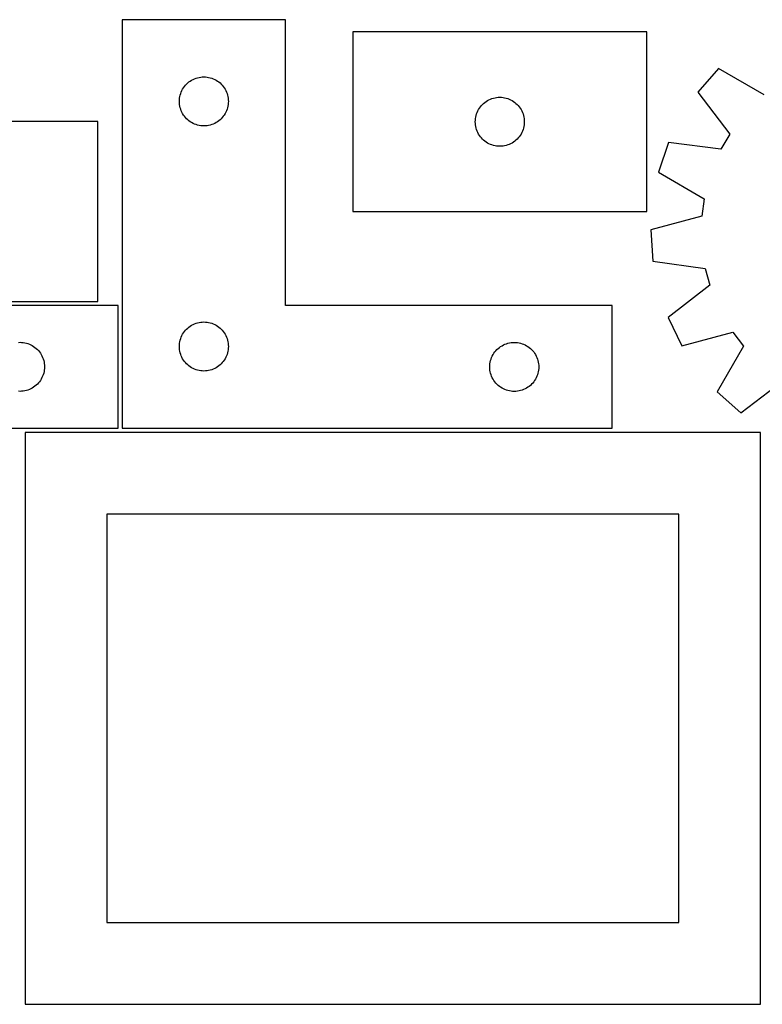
# Model space of a CAD drawing. Header units: millimetres. Extents: x 7 to 1243, y 7 to 2493.
# Tile 13 of 14: x 820 to 1092, y 2124 to 2486. Entities that reach past the tile are written whole.
import ezdxf

# ---------------------------------------------------------------- set-up
doc = ezdxf.new("R2010")
doc.units = ezdxf.units.MM
doc.layers.add('CUT', color=7, linetype='CONTINUOUS', true_color=0x000000)

msp = doc.modelspace()

# ---------------------------------------------------------------- linework, layer by layer
at = {"layer": 'CUT'}
for p, q in [((917.333983, 2485.694611), (857.333983, 2485.694611)), ((857.333983, 2485.694611), (857.333983, 2335.694611)), ((917.333983, 2380.694611), (917.333983, 2485.694611)), ((1050.030881, 2481.207066), (942.030881, 2481.207066)), ((942.030881, 2481.207066), (942.030881, 2415.207066)), ((1050.030881, 2415.207066), (1050.030881, 2481.207066)), ((1076.345895, 2467.784932), (1068.7361, 2459.114494)), ((1093.155821, 2458.148085), (1076.345895, 2467.784932)), ((880.970022, 2462.058572), (881.399871, 2462.46117)), ((881.399871, 2462.46117), (881.855131, 2462.834791)), ((881.855131, 2462.834791), (882.333851, 2463.177838)), ((882.333851, 2463.177838), (882.833983, 2463.48884)), ((882.833983, 2463.48884), (883.353385, 2463.766466)), ((883.353385, 2463.766466), (883.889833, 2464.009527)), ((883.889833, 2464.009527), (884.441028, 2464.216983)), ((884.441028, 2464.216983), (885.004612, 2464.387944)), ((885.004612, 2464.387944), (885.578171, 2464.521679)), ((885.578171, 2464.521679), (886.159248, 2464.617615)), ((886.159248, 2464.617615), (886.745355, 2464.675342)), ((886.745355, 2464.675342), (887.333983, 2464.694611)), ((887.333983, 2464.694611), (887.922612, 2464.675342)), ((887.922612, 2464.675342), (888.508719, 2464.617615)), ((888.508719, 2464.617615), (889.089796, 2464.521679)), ((889.089796, 2464.521679), (889.663355, 2464.387944)), ((889.663355, 2464.387944), (890.226939, 2464.216983)), ((890.226939, 2464.216983), (890.778134, 2464.009527)), ((890.778134, 2464.009527), (891.314582, 2463.766466)), ((891.314582, 2463.766466), (891.833983, 2463.48884)), ((891.833983, 2463.48884), (892.334116, 2463.177838)), ((892.334116, 2463.177838), (892.812836, 2462.834791)), ((892.812836, 2462.834791), (893.268096, 2462.46117)), ((893.268096, 2462.46117), (893.697944, 2462.058572)), ((878.640651, 2458.023983), (878.811612, 2458.587567)), ((878.811612, 2458.587567), (879.019068, 2459.138762)), ((879.019068, 2459.138762), (879.262129, 2459.67521)), ((879.262129, 2459.67521), (879.539755, 2460.194611)), ((879.539755, 2460.194611), (879.850757, 2460.694744)), ((879.850757, 2460.694744), (880.193803, 2461.173464)), ((880.193803, 2461.173464), (880.567425, 2461.628724)), ((880.567425, 2461.628724), (880.970022, 2462.058572)), ((893.697944, 2462.058572), (894.100542, 2461.628724)), ((894.100542, 2461.628724), (894.474163, 2461.173464)), ((894.474163, 2461.173464), (894.81721, 2460.694744)), ((894.81721, 2460.694744), (895.128212, 2460.194611)), ((895.128212, 2460.194611), (895.405838, 2459.67521)), ((895.405838, 2459.67521), (895.648899, 2459.138762)), ((895.648899, 2459.138762), (895.856355, 2458.587567)), ((895.856355, 2458.587567), (896.027316, 2458.023983)), ((1068.7361, 2459.114494), (1080.472533, 2443.697018)), ((878.333983, 2455.694611), (878.353253, 2456.28324)), ((878.353253, 2455.105983), (878.333983, 2455.694611)), ((878.353253, 2456.28324), (878.41098, 2456.869347)), ((878.41098, 2454.519876), (878.353253, 2455.105983)), ((878.41098, 2456.869347), (878.506916, 2457.450424)), ((878.506916, 2457.450424), (878.640651, 2458.023983)), ((896.027316, 2458.023983), (896.161051, 2457.450424)), ((896.161051, 2457.450424), (896.256987, 2456.869347)), ((896.256987, 2456.869347), (896.314714, 2456.28324)), ((896.314714, 2455.105983), (896.256987, 2454.519876)), ((896.314714, 2456.28324), (896.333983, 2455.694611)), ((896.333983, 2455.694611), (896.314714, 2455.105983)), ((989.66692, 2454.571027), (990.096768, 2454.973624)), ((990.096768, 2454.973624), (990.552028, 2455.347246)), ((990.552028, 2455.347246), (991.030749, 2455.690292)), ((991.030749, 2455.690292), (991.530881, 2456.001294)), ((991.530881, 2456.001294), (992.050283, 2456.27892)), ((992.050283, 2456.27892), (992.58673, 2456.521982)), ((992.58673, 2456.521982), (993.137926, 2456.729437)), ((993.137926, 2456.729437), (993.701509, 2456.900398)), ((993.701509, 2456.900398), (994.275068, 2457.034133)), ((994.275068, 2457.034133), (994.856145, 2457.130069)), ((994.856145, 2457.130069), (995.442253, 2457.187796)), ((995.442253, 2457.187796), (996.030881, 2457.207066)), ((996.030881, 2457.207066), (996.619509, 2457.187796)), ((996.619509, 2457.187796), (997.205616, 2457.130069)), ((997.205616, 2457.130069), (997.786694, 2457.034133)), ((997.786694, 2457.034133), (998.360252, 2456.900398)), ((998.360252, 2456.900398), (998.923836, 2456.729437)), ((998.923836, 2456.729437), (999.475032, 2456.521982)), ((999.475032, 2456.521982), (1000.011479, 2456.27892)), ((1000.011479, 2456.27892), (1000.530881, 2456.001294)), ((1000.530881, 2456.001294), (1001.031013, 2455.690292)), ((1001.031013, 2455.690292), (1001.509734, 2455.347246)), ((1001.509734, 2455.347246), (1001.964993, 2454.973624)), ((1001.964993, 2454.973624), (1002.394842, 2454.571027)), ((878.506916, 2453.938799), (878.41098, 2454.519876)), ((878.640651, 2453.36524), (878.506916, 2453.938799)), ((878.811612, 2452.801656), (878.640651, 2453.36524)), ((879.019068, 2452.250461), (878.811612, 2452.801656)), ((879.262129, 2451.714013), (879.019068, 2452.250461)), ((879.539755, 2451.194611), (879.262129, 2451.714013)), ((895.405838, 2451.714013), (895.128212, 2451.194611)), ((895.648899, 2452.250461), (895.405838, 2451.714013)), ((895.856355, 2452.801656), (895.648899, 2452.250461)), ((896.027316, 2453.36524), (895.856355, 2452.801656)), ((896.161051, 2453.938799), (896.027316, 2453.36524)), ((896.256987, 2454.519876), (896.161051, 2453.938799)), ((987.50851, 2451.100021), (987.715965, 2451.651217)), ((987.715965, 2451.651217), (987.959026, 2452.187664)), ((987.959026, 2452.187664), (988.236652, 2452.707066)), ((988.236652, 2452.707066), (988.547654, 2453.207198)), ((988.547654, 2453.207198), (988.890701, 2453.685919)), ((988.890701, 2453.685919), (989.264322, 2454.141178)), ((989.264322, 2454.141178), (989.66692, 2454.571027)), ((1002.394842, 2454.571027), (1002.797439, 2454.141178)), ((1002.797439, 2454.141178), (1003.171061, 2453.685919)), ((1003.171061, 2453.685919), (1003.514107, 2453.207198)), ((1003.514107, 2453.207198), (1003.825109, 2452.707066)), ((1003.825109, 2452.707066), (1004.102735, 2452.187664)), ((1004.102735, 2452.187664), (1004.345797, 2451.651217)), ((1004.345797, 2451.651217), (1004.553252, 2451.100021)), ((848.393704, 2448.258091), (740.393704, 2448.258091)), ((848.393704, 2382.258091), (848.393704, 2448.258091)), ((879.850757, 2450.694479), (879.539755, 2451.194611)), ((880.193803, 2450.215759), (879.850757, 2450.694479)), ((880.567425, 2449.760499), (880.193803, 2450.215759)), ((880.970022, 2449.33065), (880.567425, 2449.760499)), ((881.399871, 2448.928053), (880.970022, 2449.33065)), ((881.855131, 2448.554431), (881.399871, 2448.928053)), ((882.333851, 2448.211385), (881.855131, 2448.554431)), ((882.833983, 2447.900383), (882.333851, 2448.211385)), ((883.353385, 2447.622757), (882.833983, 2447.900383)), ((891.833983, 2447.900383), (891.314582, 2447.622757)), ((892.334116, 2448.211385), (891.833983, 2447.900383)), ((892.812836, 2448.554431), (892.334116, 2448.211385)), ((893.268096, 2448.928053), (892.812836, 2448.554431)), ((893.697944, 2449.33065), (893.268096, 2448.928053)), ((894.100542, 2449.760499), (893.697944, 2449.33065)), ((894.474163, 2450.215759), (894.100542, 2449.760499)), ((894.81721, 2450.694479), (894.474163, 2450.215759)), ((895.128212, 2451.194611), (894.81721, 2450.694479)), ((987.030881, 2448.207066), (987.05015, 2448.795694)), ((987.05015, 2447.618438), (987.030881, 2448.207066)), ((987.05015, 2448.795694), (987.107877, 2449.381801)), ((987.107877, 2449.381801), (987.203813, 2449.962879)), ((987.203813, 2449.962879), (987.337548, 2450.536437)), ((987.337548, 2450.536437), (987.50851, 2451.100021)), ((1004.553252, 2451.100021), (1004.724213, 2450.536437)), ((1004.724213, 2450.536437), (1004.857948, 2449.962879)), ((1004.857948, 2449.962879), (1004.953884, 2449.381801)), ((1004.953884, 2449.381801), (1005.011611, 2448.795694)), ((1005.011611, 2448.795694), (1005.030881, 2448.207066)), ((1005.030881, 2448.207066), (1005.011611, 2447.618438)), ((883.889833, 2447.379696), (883.353385, 2447.622757)), ((884.441028, 2447.17224), (883.889833, 2447.379696)), ((885.004612, 2447.001279), (884.441028, 2447.17224)), ((885.578171, 2446.867544), (885.004612, 2447.001279)), ((886.159248, 2446.771608), (885.578171, 2446.867544)), ((886.745355, 2446.713881), (886.159248, 2446.771608)), ((887.333983, 2446.694611), (886.745355, 2446.713881)), ((887.922612, 2446.713881), (887.333983, 2446.694611)), ((888.508719, 2446.771608), (887.922612, 2446.713881)), ((889.089796, 2446.867544), (888.508719, 2446.771608)), ((889.663355, 2447.001279), (889.089796, 2446.867544)), ((890.226939, 2447.17224), (889.663355, 2447.001279)), ((890.778134, 2447.379696), (890.226939, 2447.17224)), ((891.314582, 2447.622757), (890.778134, 2447.379696)), ((987.107877, 2447.03233), (987.05015, 2447.618438)), ((987.203813, 2446.451253), (987.107877, 2447.03233)), ((987.337548, 2445.877694), (987.203813, 2446.451253)), ((987.50851, 2445.314111), (987.337548, 2445.877694)), ((987.715965, 2444.762915), (987.50851, 2445.314111)), ((987.959026, 2444.226468), (987.715965, 2444.762915)), ((988.236652, 2443.707066), (987.959026, 2444.226468)), ((1004.102735, 2444.226468), (1003.825109, 2443.707066)), ((1004.345797, 2444.762915), (1004.102735, 2444.226468)), ((1004.553252, 2445.314111), (1004.345797, 2444.762915)), ((1004.724213, 2445.877694), (1004.553252, 2445.314111)), ((1004.857948, 2446.451253), (1004.724213, 2445.877694)), ((1004.953884, 2447.03233), (1004.857948, 2446.451253)), ((1005.011611, 2447.618438), (1004.953884, 2447.03233)), ((988.547654, 2443.206934), (988.236652, 2443.707066)), ((988.890701, 2442.728213), (988.547654, 2443.206934)), ((989.264322, 2442.272953), (988.890701, 2442.728213)), ((989.66692, 2441.843105), (989.264322, 2442.272953)), ((990.096768, 2441.440507), (989.66692, 2441.843105)), ((990.552028, 2441.066886), (990.096768, 2441.440507)), ((991.030749, 2440.723839), (990.552028, 2441.066886)), ((991.530881, 2440.412837), (991.030749, 2440.723839)), ((1001.031013, 2440.723839), (1000.530881, 2440.412837)), ((1001.509734, 2441.066886), (1001.031013, 2440.723839)), ((1001.964993, 2441.440507), (1001.509734, 2441.066886)), ((1002.394842, 2441.843105), (1001.964993, 2441.440507)), ((1002.797439, 2442.272953), (1002.394842, 2441.843105)), ((1003.171061, 2442.728213), (1002.797439, 2442.272953)), ((1003.514107, 2443.206934), (1003.171061, 2442.728213)), ((1003.825109, 2443.707066), (1003.514107, 2443.206934)), ((1058.037225, 2440.600292), (1054.324724, 2429.677709)), ((1077.255433, 2438.129887), (1058.037225, 2440.600292)), ((1080.472533, 2443.697018), (1077.255433, 2438.129887)), ((992.050283, 2440.135211), (991.530881, 2440.412837)), ((992.58673, 2439.89215), (992.050283, 2440.135211)), ((993.137926, 2439.684695), (992.58673, 2439.89215)), ((993.701509, 2439.513733), (993.137926, 2439.684695)), ((994.275068, 2439.379998), (993.701509, 2439.513733)), ((994.856145, 2439.284062), (994.275068, 2439.379998)), ((995.442253, 2439.226335), (994.856145, 2439.284062)), ((996.030881, 2439.207066), (995.442253, 2439.226335)), ((996.619509, 2439.226335), (996.030881, 2439.207066)), ((997.205616, 2439.284062), (996.619509, 2439.226335)), ((997.786694, 2439.379998), (997.205616, 2439.284062)), ((998.360252, 2439.513733), (997.786694, 2439.379998)), ((998.923836, 2439.684695), (998.360252, 2439.513733)), ((999.475032, 2439.89215), (998.923836, 2439.684695)), ((1000.011479, 2440.135211), (999.475032, 2439.89215)), ((1000.530881, 2440.412837), (1000.011479, 2440.135211)), ((1054.324724, 2429.677709), (1071.067787, 2419.925158)), ((1071.067787, 2419.925158), (1070.226023, 2413.550668)), ((942.030881, 2415.207066), (1050.030881, 2415.207066)), ((1070.226023, 2413.550668), (1051.525331, 2408.478535)), ((1051.525331, 2408.478535), (1052.275319, 2396.966672)), ((1052.275319, 2396.966672), (1071.476032, 2394.363782)), ((1071.476032, 2394.363782), (1073.137755, 2388.152392)), ((1073.137755, 2388.152392), (1057.80159, 2376.309907)), ((855.804412, 2380.729035), (735.804412, 2380.729035)), ((740.393704, 2382.258091), (848.393704, 2382.258091)), ((855.804412, 2335.729035), (855.804412, 2380.729035)), ((1037.333983, 2380.694611), (917.333983, 2380.694611)), ((1037.333983, 2335.694611), (1037.333983, 2380.694611)), ((1057.80159, 2376.309907), (1062.899887, 2365.96134)), ((880.567425, 2371.628724), (880.970022, 2372.058572)), ((880.970022, 2372.058572), (881.399871, 2372.46117)), ((881.399871, 2372.46117), (881.855131, 2372.834791)), ((881.855131, 2372.834791), (882.333851, 2373.177838)), ((882.333851, 2373.177838), (882.833983, 2373.48884)), ((882.833983, 2373.48884), (883.353385, 2373.766466)), ((883.353385, 2373.766466), (883.889833, 2374.009527)), ((883.889833, 2374.009527), (884.441028, 2374.216983)), ((884.441028, 2374.216983), (885.004612, 2374.387944)), ((885.004612, 2374.387944), (885.578171, 2374.521679)), ((885.578171, 2374.521679), (886.159248, 2374.617615)), ((886.159248, 2374.617615), (886.745355, 2374.675342)), ((886.745355, 2374.675342), (887.333983, 2374.694611)), ((887.333983, 2374.694611), (887.922612, 2374.675342)), ((887.922612, 2374.675342), (888.508719, 2374.617615)), ((888.508719, 2374.617615), (889.089796, 2374.521679)), ((889.089796, 2374.521679), (889.663355, 2374.387944)), ((889.663355, 2374.387944), (890.226939, 2374.216983)), ((890.226939, 2374.216983), (890.778134, 2374.009527)), ((890.778134, 2374.009527), (891.314582, 2373.766466)), ((891.314582, 2373.766466), (891.833983, 2373.48884)), ((891.833983, 2373.48884), (892.334116, 2373.177838)), ((892.334116, 2373.177838), (892.812836, 2372.834791)), ((892.812836, 2372.834791), (893.268096, 2372.46117)), ((893.268096, 2372.46117), (893.697944, 2372.058572)), ((893.697944, 2372.058572), (894.100542, 2371.628724)), ((878.640651, 2368.023983), (878.811612, 2368.587567)), ((878.811612, 2368.587567), (879.019068, 2369.138762)), ((879.019068, 2369.138762), (879.262129, 2369.67521)), ((879.262129, 2369.67521), (879.539755, 2370.194611)), ((879.539755, 2370.194611), (879.850757, 2370.694744)), ((879.850757, 2370.694744), (880.193803, 2371.173464)), ((880.193803, 2371.173464), (880.567425, 2371.628724)), ((894.100542, 2371.628724), (894.474163, 2371.173464)), ((894.474163, 2371.173464), (894.81721, 2370.694744)), ((894.81721, 2370.694744), (895.128212, 2370.194611)), ((895.128212, 2370.194611), (895.405838, 2369.67521)), ((895.405838, 2369.67521), (895.648899, 2369.138762)), ((895.648899, 2369.138762), (895.856355, 2368.587567)), ((895.856355, 2368.587567), (896.027316, 2368.023983)), ((1062.899887, 2365.96134), (1081.635116, 2370.904378)), ((1081.635116, 2370.904378), (1085.547344, 2365.801716)), ((819.215784, 2367.209766), (819.804412, 2367.229035)), ((819.804412, 2367.229035), (820.39304, 2367.209766)), ((820.39304, 2367.209766), (820.979148, 2367.152039)), ((820.979148, 2367.152039), (821.560225, 2367.056103)), ((821.560225, 2367.056103), (822.133783, 2366.922368)), ((822.133783, 2366.922368), (822.697367, 2366.751406)), ((822.697367, 2366.751406), (823.248563, 2366.543951)), ((823.248563, 2366.543951), (823.78501, 2366.30089)), ((823.78501, 2366.30089), (824.304412, 2366.023264)), ((824.304412, 2366.023264), (824.804544, 2365.712262)), ((824.804544, 2365.712262), (825.283265, 2365.369215)), ((825.283265, 2365.369215), (825.738524, 2364.995594)), ((825.738524, 2364.995594), (826.168373, 2364.592996)), ((826.168373, 2364.592996), (826.57097, 2364.163148)), ((878.333983, 2365.694611), (878.353253, 2366.28324)), ((878.353253, 2365.105983), (878.333983, 2365.694611)), ((878.353253, 2366.28324), (878.41098, 2366.869347)), ((878.41098, 2364.519876), (878.353253, 2365.105983)), ((878.41098, 2366.869347), (878.506916, 2367.450424)), ((878.506916, 2367.450424), (878.640651, 2368.023983)), ((896.027316, 2368.023983), (896.161051, 2367.450424)), ((896.161051, 2367.450424), (896.256987, 2366.869347)), ((896.256987, 2366.869347), (896.314714, 2366.28324)), ((896.314714, 2365.105983), (896.256987, 2364.519876)), ((896.314714, 2366.28324), (896.333983, 2365.694611)), ((896.333983, 2365.694611), (896.314714, 2365.105983)), ((994.567425, 2364.128724), (994.970022, 2364.558572)), ((994.970022, 2364.558572), (995.399871, 2364.96117)), ((995.399871, 2364.96117), (995.855131, 2365.334791)), ((995.855131, 2365.334791), (996.333851, 2365.677838)), ((996.333851, 2365.677838), (996.833983, 2365.98884)), ((996.833983, 2365.98884), (997.353385, 2366.266466)), ((997.353385, 2366.266466), (997.889833, 2366.509527)), ((997.889833, 2366.509527), (998.441028, 2366.716983)), ((998.441028, 2366.716983), (999.004612, 2366.887944)), ((999.004612, 2366.887944), (999.578171, 2367.021679)), ((999.578171, 2367.021679), (1000.159248, 2367.117615)), ((1000.159248, 2367.117615), (1000.745355, 2367.175342)), ((1000.745355, 2367.175342), (1001.333983, 2367.194611)), ((1001.333983, 2367.194611), (1001.922612, 2367.175342)), ((1001.922612, 2367.175342), (1002.508719, 2367.117615)), ((1002.508719, 2367.117615), (1003.089796, 2367.021679)), ((1003.089796, 2367.021679), (1003.663355, 2366.887944)), ((1003.663355, 2366.887944), (1004.226939, 2366.716983)), ((1004.226939, 2366.716983), (1004.778134, 2366.509527)), ((1004.778134, 2366.509527), (1005.314582, 2366.266466)), ((1005.314582, 2366.266466), (1005.833983, 2365.98884)), ((1005.833983, 2365.98884), (1006.334116, 2365.677838)), ((1006.334116, 2365.677838), (1006.812836, 2365.334791)), ((1006.812836, 2365.334791), (1007.268096, 2364.96117)), ((1007.268096, 2364.96117), (1007.697944, 2364.558572)), ((1007.697944, 2364.558572), (1008.100542, 2364.128724)), ((1085.547344, 2365.801716), (1075.910498, 2348.99179)), ((826.57097, 2364.163148), (826.944592, 2363.707888)), ((826.944592, 2363.707888), (827.287638, 2363.229167)), ((827.287638, 2363.229167), (827.598641, 2362.729035)), ((827.598641, 2362.729035), (827.876267, 2362.209633)), ((827.876267, 2362.209633), (828.119328, 2361.673186)), ((828.119328, 2361.673186), (828.326783, 2361.12199)), ((828.326783, 2361.12199), (828.497744, 2360.558407)), ((878.506916, 2363.938799), (878.41098, 2364.519876)), ((878.640651, 2363.36524), (878.506916, 2363.938799)), ((878.811612, 2362.801656), (878.640651, 2363.36524)), ((879.019068, 2362.250461), (878.811612, 2362.801656)), ((879.262129, 2361.714013), (879.019068, 2362.250461)), ((879.539755, 2361.194611), (879.262129, 2361.714013)), ((879.850757, 2360.694479), (879.539755, 2361.194611)), ((895.128212, 2361.194611), (894.81721, 2360.694479)), ((895.405838, 2361.714013), (895.128212, 2361.194611)), ((895.648899, 2362.250461), (895.405838, 2361.714013)), ((895.856355, 2362.801656), (895.648899, 2362.250461)), ((896.027316, 2363.36524), (895.856355, 2362.801656)), ((896.161051, 2363.938799), (896.027316, 2363.36524)), ((896.256987, 2364.519876), (896.161051, 2363.938799)), ((992.640651, 2360.523983), (992.811612, 2361.087567)), ((992.811612, 2361.087567), (993.019068, 2361.638762)), ((993.019068, 2361.638762), (993.262129, 2362.17521)), ((993.262129, 2362.17521), (993.539755, 2362.694611)), ((993.539755, 2362.694611), (993.850757, 2363.194744)), ((993.850757, 2363.194744), (994.193803, 2363.673464)), ((994.193803, 2363.673464), (994.567425, 2364.128724)), ((1008.100542, 2364.128724), (1008.474163, 2363.673464)), ((1008.474163, 2363.673464), (1008.81721, 2363.194744)), ((1008.81721, 2363.194744), (1009.128212, 2362.694611)), ((1009.128212, 2362.694611), (1009.405838, 2362.17521)), ((1009.405838, 2362.17521), (1009.648899, 2361.638762)), ((1009.648899, 2361.638762), (1009.856355, 2361.087567)), ((1009.856355, 2361.087567), (1010.027316, 2360.523983)), ((828.497744, 2360.558407), (828.631479, 2359.984848)), ((828.631479, 2359.984848), (828.727416, 2359.403771)), ((828.727416, 2359.403771), (828.785142, 2358.817663)), ((828.785142, 2357.640407), (828.727416, 2357.0543)), ((828.785142, 2358.817663), (828.804412, 2358.229035)), ((828.804412, 2358.229035), (828.785142, 2357.640407)), ((880.193803, 2360.215759), (879.850757, 2360.694479)), ((880.567425, 2359.760499), (880.193803, 2360.215759)), ((880.970022, 2359.33065), (880.567425, 2359.760499)), ((881.399871, 2358.928053), (880.970022, 2359.33065)), ((881.855131, 2358.554431), (881.399871, 2358.928053)), ((882.333851, 2358.211385), (881.855131, 2358.554431)), ((882.833983, 2357.900383), (882.333851, 2358.211385)), ((883.353385, 2357.622757), (882.833983, 2357.900383)), ((883.889833, 2357.379696), (883.353385, 2357.622757)), ((884.441028, 2357.17224), (883.889833, 2357.379696)), ((890.778134, 2357.379696), (890.226939, 2357.17224)), ((891.314582, 2357.622757), (890.778134, 2357.379696)), ((891.833983, 2357.900383), (891.314582, 2357.622757)), ((892.334116, 2358.211385), (891.833983, 2357.900383)), ((892.812836, 2358.554431), (892.334116, 2358.211385)), ((893.268096, 2358.928053), (892.812836, 2358.554431)), ((893.697944, 2359.33065), (893.268096, 2358.928053)), ((894.100542, 2359.760499), (893.697944, 2359.33065)), ((894.474163, 2360.215759), (894.100542, 2359.760499)), ((894.81721, 2360.694479), (894.474163, 2360.215759)), ((992.333983, 2358.194611), (992.353253, 2358.78324)), ((992.353253, 2357.605983), (992.333983, 2358.194611)), ((992.353253, 2358.78324), (992.41098, 2359.369347)), ((992.41098, 2357.019876), (992.353253, 2357.605983)), ((992.41098, 2359.369347), (992.506916, 2359.950424)), ((992.506916, 2359.950424), (992.640651, 2360.523983)), ((1010.027316, 2360.523983), (1010.161051, 2359.950424)), ((1010.161051, 2359.950424), (1010.256987, 2359.369347)), ((1010.256987, 2359.369347), (1010.314714, 2358.78324)), ((1010.314714, 2357.605983), (1010.256987, 2357.019876)), ((1010.314714, 2358.78324), (1010.333983, 2358.194611)), ((1010.333983, 2358.194611), (1010.314714, 2357.605983)), ((827.598641, 2353.729035), (827.287638, 2353.228903)), ((827.876267, 2354.248437), (827.598641, 2353.729035)), ((828.119328, 2354.784884), (827.876267, 2354.248437)), ((828.326783, 2355.33608), (828.119328, 2354.784884)), ((828.497744, 2355.899664), (828.326783, 2355.33608)), ((828.631479, 2356.473222), (828.497744, 2355.899664)), ((828.727416, 2357.0543), (828.631479, 2356.473222)), ((885.004612, 2357.001279), (884.441028, 2357.17224)), ((885.578171, 2356.867544), (885.004612, 2357.001279)), ((886.159248, 2356.771608), (885.578171, 2356.867544)), ((886.745355, 2356.713881), (886.159248, 2356.771608)), ((887.333983, 2356.694611), (886.745355, 2356.713881)), ((887.922612, 2356.713881), (887.333983, 2356.694611)), ((888.508719, 2356.771608), (887.922612, 2356.713881)), ((889.089796, 2356.867544), (888.508719, 2356.771608)), ((889.663355, 2357.001279), (889.089796, 2356.867544)), ((890.226939, 2357.17224), (889.663355, 2357.001279)), ((992.506916, 2356.438799), (992.41098, 2357.019876)), ((992.640651, 2355.86524), (992.506916, 2356.438799)), ((992.811612, 2355.301656), (992.640651, 2355.86524)), ((993.019068, 2354.750461), (992.811612, 2355.301656)), ((993.262129, 2354.214013), (993.019068, 2354.750461)), ((993.539755, 2353.694611), (993.262129, 2354.214013)), ((993.850757, 2353.194479), (993.539755, 2353.694611)), ((1009.128212, 2353.694611), (1008.81721, 2353.194479)), ((1009.405838, 2354.214013), (1009.128212, 2353.694611)), ((1009.648899, 2354.750461), (1009.405838, 2354.214013)), ((1009.856355, 2355.301656), (1009.648899, 2354.750461)), ((1010.027316, 2355.86524), (1009.856355, 2355.301656)), ((1010.161051, 2356.438799), (1010.027316, 2355.86524)), ((1010.256987, 2357.019876), (1010.161051, 2356.438799)), ((823.78501, 2350.157181), (823.248563, 2349.914119)), ((824.304412, 2350.434807), (823.78501, 2350.157181)), ((824.804544, 2350.745809), (824.304412, 2350.434807)), ((825.283265, 2351.088855), (824.804544, 2350.745809)), ((825.738524, 2351.462477), (825.283265, 2351.088855)), ((826.168373, 2351.865074), (825.738524, 2351.462477)), ((826.57097, 2352.294923), (826.168373, 2351.865074)), ((826.944592, 2352.750182), (826.57097, 2352.294923)), ((827.287638, 2353.228903), (826.944592, 2352.750182)), ((994.193803, 2352.715759), (993.850757, 2353.194479)), ((994.567425, 2352.260499), (994.193803, 2352.715759)), ((994.970022, 2351.83065), (994.567425, 2352.260499)), ((995.399871, 2351.428053), (994.970022, 2351.83065)), ((995.855131, 2351.054431), (995.399871, 2351.428053)), ((996.333851, 2350.711385), (995.855131, 2351.054431)), ((996.833983, 2350.400383), (996.333851, 2350.711385)), ((997.353385, 2350.122757), (996.833983, 2350.400383)), ((997.889833, 2349.879696), (997.353385, 2350.122757)), ((1005.314582, 2350.122757), (1004.778134, 2349.879696)), ((1005.833983, 2350.400383), (1005.314582, 2350.122757)), ((1006.334116, 2350.711385), (1005.833983, 2350.400383)), ((1006.812836, 2351.054431), (1006.334116, 2350.711385)), ((1007.268096, 2351.428053), (1006.812836, 2351.054431)), ((1007.697944, 2351.83065), (1007.268096, 2351.428053)), ((1008.100542, 2352.260499), (1007.697944, 2351.83065)), ((1008.474163, 2352.715759), (1008.100542, 2352.260499)), ((1008.81721, 2353.194479), (1008.474163, 2352.715759)), ((1084.580935, 2341.381995), (1099.998411, 2353.118429)), ((819.804412, 2349.229035), (819.215784, 2349.248305)), ((820.39304, 2349.248305), (819.804412, 2349.229035)), ((820.979148, 2349.306032), (820.39304, 2349.248305)), ((821.560225, 2349.401968), (820.979148, 2349.306032)), ((822.133783, 2349.535703), (821.560225, 2349.401968)), ((822.697367, 2349.706664), (822.133783, 2349.535703)), ((823.248563, 2349.914119), (822.697367, 2349.706664)), ((998.441028, 2349.67224), (997.889833, 2349.879696)), ((999.004612, 2349.501279), (998.441028, 2349.67224)), ((999.578171, 2349.367544), (999.004612, 2349.501279)), ((1000.159248, 2349.271608), (999.578171, 2349.367544)), ((1000.745355, 2349.213881), (1000.159248, 2349.271608)), ((1001.333983, 2349.194611), (1000.745355, 2349.213881)), ((1001.922612, 2349.213881), (1001.333983, 2349.194611)), ((1002.508719, 2349.271608), (1001.922612, 2349.213881)), ((1003.089796, 2349.367544), (1002.508719, 2349.271608)), ((1003.663355, 2349.501279), (1003.089796, 2349.367544)), ((1004.226939, 2349.67224), (1003.663355, 2349.501279)), ((1004.778134, 2349.879696), (1004.226939, 2349.67224)), ((1075.910498, 2348.99179), (1084.580935, 2341.381995)), ((675.804412, 2335.729035), (855.804412, 2335.729035)), ((857.333983, 2335.694611), (1037.333983, 2335.694611)), ((1091.724517, 2334.147003), (821.724517, 2334.147003)), ((821.724517, 2334.147003), (821.724517, 2124.147003)), ((1091.724517, 2124.147003), (1091.724517, 2334.147003)), ((1061.724517, 2304.147003), (851.724517, 2304.147003)), ((851.724517, 2304.147003), (851.724517, 2154.147003)), ((1061.724517, 2154.147003), (1061.724517, 2304.147003)), ((851.724517, 2154.147003), (1061.724517, 2154.147003)), ((821.724517, 2124.147003), (1091.724517, 2124.147003))]:
    msp.add_line(p, q, dxfattribs=at)

doc.saveas('drawing.dxf')
